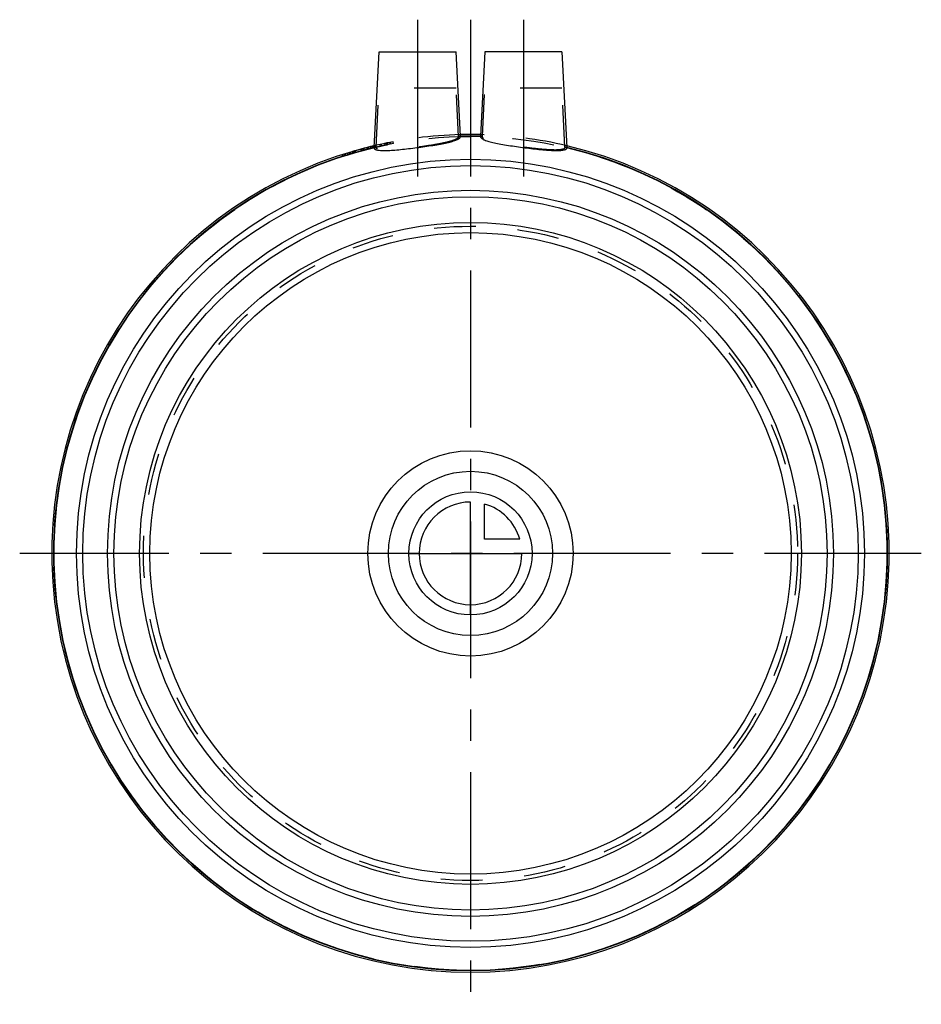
# Model space of a CAD drawing. Header units: millimetres. Extents: x 430 to 570, y 423 to 577.
import ezdxf

# ---------------------------------------------------------------- set-up
doc = ezdxf.new("R2010")
doc.units = ezdxf.units.MM
doc.header["$LTSCALE"] = 65.185185
doc.linetypes.add('CENTER', pattern=[0.6, 0.375, -0.075, 0.075, -0.075])
doc.linetypes.add('HIDDEN', pattern=[0.2, 0.1, -0.1])
for name, color, linetype in [('KOERPER', 7, 'CONTINUOUS'), ('KONST.EL_MIT_GEO', 7, 'CONTINUOUS'), ('KURVEN', 7, 'CONTINUOUS'), ('L1', 7, 'CONTINUOUS')]:
    doc.layers.add(name, color=color, linetype=linetype)

msp = doc.modelspace()

# ---------------------------------------------------------------- linework, layer by layer
at = {"layer": 'KOERPER', "color": 2, "linetype": 'CENTER'}
for p, q in [((491.75, 576.75), (491.75, 548.08)), ((508.25, 576.75), (508.25, 548.08))]:
    msp.add_line(p, q, dxfattribs=at)
at = {"layer": 'KOERPER', "color": 7, "linetype": 'Continuous'}
for p, q in [((484.97, 556.82), (485.75, 571.75)), ((485.75, 571.75), (497.75, 571.75)), ((498.44, 558.57), (497.75, 571.75)), ((502.25, 571.75), (501.56, 558.57)), ((514.25, 571.75), (502.25, 571.75)), ((514.25, 571.75), (515.03, 556.82)), ((498.44, 558.52), (498.44, 558.57)), ((484.97, 556.83), (484.97, 556.82)), ((515.03, 556.82), (515.03, 556.83)), ((515.03, 556.78), (515.03, 556.82))]:
    msp.add_line(p, q, dxfattribs=at)
at = {"layer": 'KOERPER', "color": 8, "linetype": 'HIDDEN'}
for p, q in [((485.27, 556.9), (485.75, 566.05)), ((497.75, 566.05), (485.75, 566.05)), ((498.14, 558.55), (497.75, 566.05)), ((501.86, 558.57), (502.25, 566.05)), ((514.25, 566.05), (502.25, 566.05)), ((514.73, 556.89), (514.25, 566.05)), ((498.14, 558.57), (498.14, 558.55)), ((501.86, 558.52), (501.86, 558.57)), ((485.27, 556.85), (485.27, 556.9)), ((514.73, 556.9), (514.73, 556.89))]:
    msp.add_line(p, q, dxfattribs=at)
msp.add_circle((500, 493.55), 65, dxfattribs=at)
at = {"layer": 'KOERPER', "color": 7, "linetype": 'Continuous'}
for radius in [61.44, 60.46]:
    msp.add_circle((500, 493.55), radius, dxfattribs=at)
at = {"layer": 'KOERPER', "color": 8, "linetype": 'HIDDEN'}
for radius, start, end in [(65.3, 91.3803, 103.296), (65.3, 76.704, 88.6197), (65.04, 91.3738, 91.6367), (64.99, 91.3727, 91.6358), (65.04, 88.3633, 88.6262), (64.99, 88.3642, 88.6273), (65.04, 103.0888, 103.3624), (64.99, 103.1012, 103.3751), (65.04, 76.6376, 76.9112), (64.99, 76.6249, 76.8988)]:
    msp.add_arc((500, 493.55), radius, start, end, dxfattribs=at)
at = {"layer": 'KOERPER', "color": 7, "linetype": 'Continuous'}
for radius, start, end in [(65.3, 88.6197, 91.3803), (65.04, 88.6262, 91.3738), (64.99, 88.6273, 91.3727), (65.3, 103.296, 76.704), (65.04, 103.3624, 76.6376), (64.99, 103.3751, 76.6249)]:
    msp.add_arc((500, 493.55), radius, start, end, dxfattribs=at)
for points, knots in [([(484.98, 556.71), (485, 556.63), (485.15, 556.52), (485.38, 556.45), (485.75, 556.38), (486.35, 556.34), (487.22, 556.36), (488.26, 556.43), (489.85, 556.58), (491.93, 556.83), (494, 557.13), (495.54, 557.4), (496.51, 557.61), (497.21, 557.79), (497.68, 557.94), (497.95, 558.05), (498.16, 558.17), (498.35, 558.3), (498.44, 558.44), (498.44, 558.52)], [0, 0, 0, 0, 0.01936, 0.033892, 0.052276, 0.100728, 0.163776, 0.239164, 0.323985, 0.508796, 0.691173, 0.773232, 0.84529, 0.904948, 0.929563, 0.95051, 0.967753, 0.981419, 1, 1, 1, 1]), ([(501.56, 558.57), (501.56, 558.57), (501.56, 558.55), (501.56, 558.53), (501.56, 558.52)], [0, 0, 0, 0, 0.346909, 1, 1, 1, 1]), ([(501.57, 558.45), (501.6, 558.36), (501.81, 558.17), (502.26, 557.96), (502.92, 557.75), (503.77, 557.54), (504.79, 557.34), (506.36, 557.08), (508.03, 556.84), (509.72, 556.63), (510.95, 556.5), (512.07, 556.4), (512.93, 556.36), (513.54, 556.35), (513.92, 556.36), (514.25, 556.39), (514.53, 556.43), (514.75, 556.49), (514.91, 556.56), (515.01, 556.66), (515.04, 556.74), (515.03, 556.78)], [0, 0, 0, 0, 0.021643, 0.056898, 0.106847, 0.170465, 0.245798, 0.33029, 0.514639, 0.60789, 0.69731, 0.779545, 0.851433, 0.882619, 0.910238, 0.934076, 0.954006, 0.970032, 0.982399, 0.991838, 1, 1, 1, 1]), ([(484.97, 556.82), (484.97, 556.81), (484.97, 556.8), (484.97, 556.79), (484.97, 556.78)], [0, 0, 0, 0, 0.35312, 1, 1, 1, 1])]:
    msp.add_open_spline(points, degree=3, knots=knots, dxfattribs=at)
at = {"layer": 'KOERPER', "color": 8, "linetype": 'HIDDEN'}
for points, knots in [([(498.14, 558.52), (498.15, 558.43), (498.05, 558.29), (497.86, 558.17), (497.65, 558.06), (497.38, 557.95), (496.93, 557.8), (496.23, 557.62), (495.27, 557.42), (493.76, 557.15), (492.15, 556.92), (490.51, 556.71), (489.31, 556.58), (488.2, 556.49), (487.35, 556.44), (486.75, 556.43), (486.37, 556.44), (486.04, 556.47), (485.67, 556.52), (485.26, 556.65), (485.27, 556.85)], [0, 0, 0, 0, 0.019011, 0.0331, 0.050904, 0.072541, 0.09796, 0.15951, 0.233713, 0.317997, 0.504301, 0.599415, 0.691032, 0.775594, 0.849732, 0.88195, 0.910512, 0.935181, 0.955814, 1, 1, 1, 1]), ([(498.14, 558.55), (498.14, 558.55), (498.14, 558.54), (498.14, 558.52), (498.14, 558.52)], [0, 0, 0, 0, 0.358031, 1, 1, 1, 1]), ([(514.73, 556.85), (514.74, 556.65), (514.33, 556.52), (513.96, 556.47), (513.63, 556.44), (513.25, 556.43), (512.65, 556.44), (511.8, 556.49), (510.69, 556.58), (509.49, 556.71), (507.85, 556.92), (506.24, 557.15), (504.73, 557.42), (503.77, 557.62), (503.07, 557.8), (502.62, 557.95), (502.35, 558.06), (502.14, 558.17), (501.95, 558.29), (501.85, 558.43), (501.86, 558.52)], [0, 0, 0, 0, 0.044186, 0.064817, 0.089487, 0.118048, 0.150267, 0.224405, 0.308966, 0.400584, 0.495698, 0.682003, 0.766287, 0.840489, 0.902039, 0.92746, 0.949096, 0.966901, 0.980988, 1, 1, 1, 1]), ([(514.73, 556.89), (514.73, 556.89), (514.73, 556.87), (514.73, 556.86), (514.73, 556.85)], [0, 0, 0, 0, 0.353275, 1, 1, 1, 1])]:
    msp.add_open_spline(points, degree=3, knots=knots, dxfattribs=at)
at = {"layer": 'KOERPER', "color": 7, "linetype": 'Continuous'}
for points in [[(501.56, 558.52), (501.56, 558.5), (501.56, 558.48), (501.57, 558.45)], [(484.97, 556.78), (484.97, 556.76), (484.97, 556.73), (484.98, 556.71)]]:
    msp.add_open_spline(points, degree=3, dxfattribs=at)
at = {"layer": 'KONST.EL_MIT_GEO', "color": 8, "linetype": 'HIDDEN'}
for p, q in [((485.96, 557.02), (485.9, 557.31)), ((486.19, 557.07), (486.12, 557.36)), ((486.71, 557.18), (486.65, 557.47)), ((486.73, 557.18), (486.67, 557.47)), ((486.94, 557.23), (486.88, 557.52)), ((487.09, 557.26), (487.03, 557.55)), ((487.16, 557.27), (487.1, 557.56)), ((487.46, 557.33), (487.4, 557.62)), ((487.48, 557.33), (487.42, 557.63)), ((487.57, 557.35), (487.52, 557.65)), ((488, 557.43), (487.94, 557.73)), ((479.91, 555.68), (480, 555.4)), ((480.22, 555.47), (480.12, 555.75)), ((480.43, 555.53), (480.34, 555.82)), ((480.36, 555.83), (480.45, 555.54)), ((480.54, 555.57), (480.45, 555.86)), ((480.91, 555.68), (480.82, 555.97)), ((481.21, 555.77), (481.12, 556.06)), ((481.36, 555.82), (481.27, 556.11)), ((481.41, 555.83), (481.32, 556.12)), ((481.66, 555.91), (481.58, 556.2)), ((481.81, 555.95), (481.73, 556.24)), ((481.96, 556), (481.88, 556.29)), ((482.05, 556.02), (481.96, 556.31)), ((482.11, 556.04), (482.03, 556.33)), ((483.02, 556.29), (482.94, 556.58)), ((483.09, 556.31), (483.02, 556.6)), ((483.15, 556.33), (483.08, 556.62)), ((483.39, 556.39), (483.31, 556.68)), ((483.47, 556.41), (483.4, 556.7)), ((483.92, 556.53), (483.85, 556.82)), ((484.08, 556.57), (484.01, 556.86)), ((484.15, 556.59), (484.08, 556.88)), ((484.49, 556.67), (484.42, 556.96)), ((484.72, 556.73), (484.65, 557.02)), ((484.9, 556.77), (484.83, 557.06)), ((484.93, 556.78), (484.86, 557.07)), ((485.2, 556.84), (485.13, 557.14))]:
    msp.add_line(p, q, dxfattribs=at)
at = {"layer": 'KONST.EL_MIT_GEO', "color": 7, "linetype": 'Continuous'}
for radius in [56.6, 55.6, 51.6, 50]:
    msp.add_circle((500, 493.55), radius, dxfattribs=at)
at = {"layer": 'KONST.EL_MIT_GEO', "color": 8, "linetype": 'HIDDEN'}
msp.add_circle((500, 493.55), 51, dxfattribs=at)
for radius in [65.3, 65]:
    msp.add_arc((500, 493.55), radius, 100.6387, 107.9202, dxfattribs=at)
at = {"layer": 'KURVEN', "color": 40, "linetype": 'Continuous'}
for p, q in [((500, 483.95), (500, 501.55)), ((502.2, 495.75), (502.2, 501.24)), ((507.69, 495.75), (502.2, 495.75)), ((490.4, 493.55), (508, 493.55))]:
    msp.add_line(p, q, dxfattribs=at)
for radius in [16, 12.8, 9.6]:
    msp.add_circle((500, 493.55), radius, dxfattribs=at)
for start, end in [(90, 360), (15.962, 74.038)]:
    msp.add_arc((500, 493.55), 8, start, end, dxfattribs=at)
at = {"layer": 'L1', "color": 2, "linetype": 'CENTER'}
for p, q in [((500, 576.75), (500, 423.25)), ((570.3, 493.55), (429.7, 493.55))]:
    msp.add_line(p, q, dxfattribs=at)

doc.saveas('drawing.dxf')
